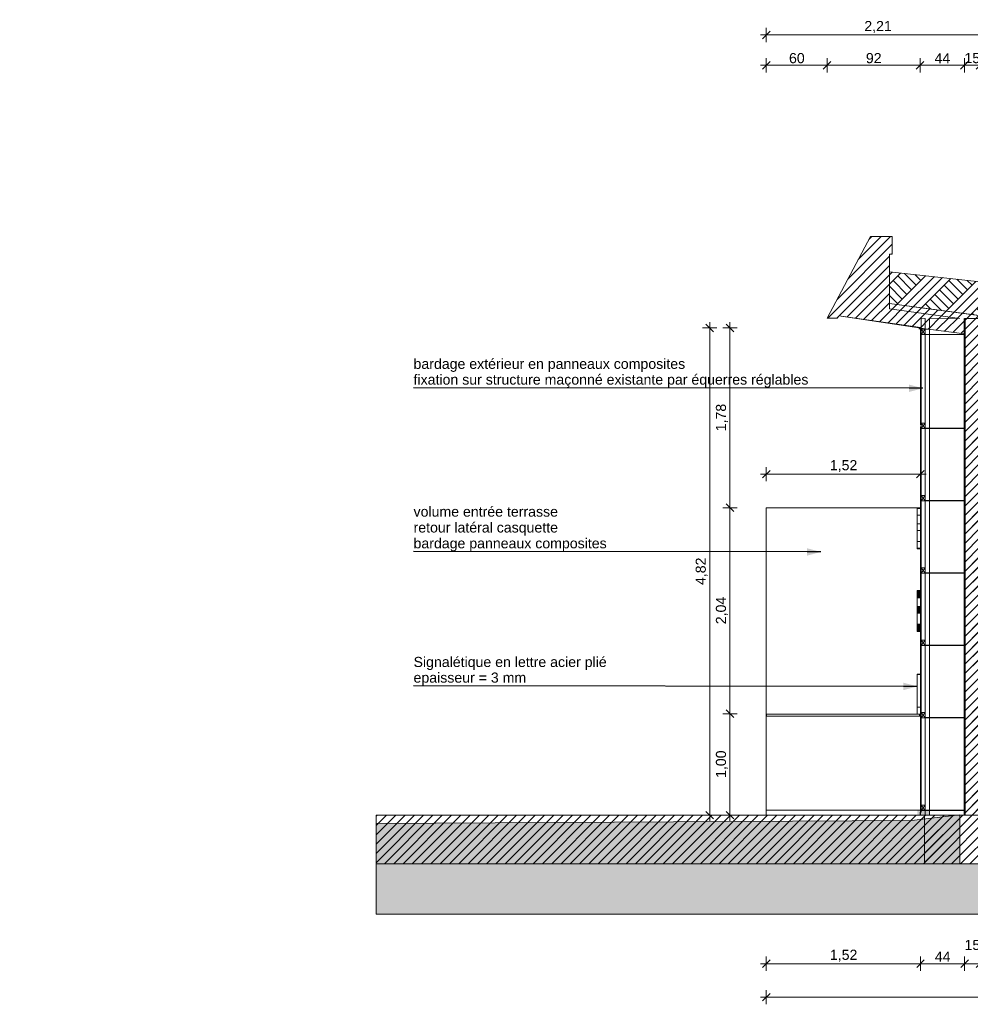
# Model space of a CAD drawing. Header units: millimetres. Extents: x -33687 to -7545, y -1870 to 7865.
# Tile 1 of 31: x -33687 to -24285, y -1870 to 7865. Entities that reach past the tile are written whole.
import ezdxf

# ---------------------------------------------------------------- set-up
doc = ezdxf.new("R2010")
doc.units = ezdxf.units.MM
doc.header["$MEASUREMENT"] = 0
doc.linetypes.add('Wipeout_Contour', pattern=[1000, 0, -1000])
for name, color, linetype in [('2D - Dessin général.AL', 7, 'Continuous'), ('_Constr - Structure.AL', 7, 'Continuous'), ('_Sols - Dalles.AL', 7, 'Continuous'), ('Nouveau_0', 7, 'Continuous'), ('Nouveau_2D - Cotations pour 50ème.AL', 7, 'Continuous'), ('Nouveau_2D - Dessin général.AL', 7, 'Continuous'), ('Nouveau_2D - Etiquettes.AL', 7, 'Continuous'), ('Nouveau_2D - Texte pour 50ème.AL', 7, 'Continuous'), ('Nouveau__Constr - Serrurerie.AL', 7, 'Continuous'), ('Nouveau__Murs - Extérieurs.AL', 7, 'Continuous'), ('Nouveau__Sols - Dalles.AL', 7, 'Continuous'), ('Nouveau_Portes Archicad', 7, 'Continuous'), ('Nouveau_Pour vue 3D seulement.AL', 7, 'Continuous')]:
    doc.layers.add(name, color=color, linetype=linetype)
doc.styles.add('STYLE_GENERE_1', font='arial.ttf')
doc.dimstyles.new('STYLE_GENERE__1', dxfattribs={"dimtxt": 100, "dimasz": 71.25, "dimexe": 0.18, "dimexo": 0.0625, "dimgap": 0, "dimtad": 1, "dimtih": 1, "dimtoh": 1, "dimlfac": 0.001, "dimzin": 0, "dimdsep": 46, "dimtxsty": 'STYLE_GENERE_1', "dimblk": 'ARROWHEAD_6', "dimblk1": 'ARROWHEAD_6', "dimblk2": 'ARROWHEAD_6', "dimcen": 0.09, "dimse1": 1, "dimse2": 1, "dimclrd": 7, "dimclre": 7, "dimclrt": 7, "dimazin": 0, "dimtfac": 1, "dimtdec": 4, "dimtmove": 0, "dimatfit": 3, "dimfxl": 0, "dimtolj": 1, "dimtzin": 0, "dimarcsym": 0})
doc.dimstyles.new('STYLE_GENERE__2', dxfattribs={"dimtxt": 100, "dimasz": 71.25, "dimexe": 0.18, "dimexo": 0.0625, "dimgap": 0, "dimtad": 1, "dimtih": 1, "dimtoh": 1, "dimlfac": 0.001, "dimzin": 0, "dimdsep": 46, "dimtxsty": 'STYLE_GENERE_1', "dimblk": 'ARROWHEAD_6', "dimblk1": 'ARROWHEAD_6', "dimblk2": 'ARROWHEAD_6', "dimcen": 0.09, "dimse1": 1, "dimse2": 1, "dimclrd": 7, "dimclre": 7, "dimclrt": 7, "dimazin": 0, "dimtfac": 1, "dimtdec": 4, "dimtmove": 2, "dimatfit": 3, "dimfxl": 0, "dimtolj": 1, "dimtzin": 0, "dimarcsym": 0})
doc.dimstyles.new('STYLE_GENERE__3', dxfattribs={"dimtxt": 0.18, "dimasz": 136.8, "dimexe": 0.18, "dimexo": 0.0625, "dimgap": 0, "dimtad": 0, "dimtih": 1, "dimtoh": 1, "dimdec": 4, "dimzin": 0, "dimdsep": 46, "dimcen": 0.09, "dimadec": 0, "dimazin": 0, "dimtfac": 1, "dimtdec": 4, "dimtmove": 0, "dimatfit": 3, "dimldrblk": 'ARROWHEAD_5', "dimfxl": 0, "dimtolj": 1, "dimtzin": 0, "dimarcsym": 0})
doc.dimstyles.new('STYLE_GENERE__4', dxfattribs={"dimtxt": 100, "dimasz": 71.25, "dimexe": 0.18, "dimexo": 0.0625, "dimgap": 0, "dimtad": 1, "dimlfac": 0.001, "dimzin": 0, "dimdsep": 46, "dimtxsty": 'STYLE_GENERE_1', "dimblk": 'ARROWHEAD_6', "dimblk1": 'ARROWHEAD_6', "dimblk2": 'ARROWHEAD_6', "dimcen": 0.09, "dimse1": 1, "dimse2": 1, "dimclrd": 7, "dimclre": 7, "dimclrt": 7, "dimazin": 0, "dimtfac": 1, "dimtdec": 4, "dimtmove": 0, "dimatfit": 3, "dimfxl": 0, "dimtolj": 1, "dimtzin": 0, "dimarcsym": 0})
pattern_1 = [(45, (0, 0), (-45.96194, 45.96194), [])]
pattern_2 = [(45, (0, 0), (-137.8858, 137.8858), []), (45, (-45.96, 45.96), (-275.7716, 275.7716), []), (45, (-91.92, 91.92), (-275.7716, 275.7716), []), (135, (-137.886, 137.886), (45.96194, 45.96194), [195, -195])]

# ---------------------------------------------------------------- blocks, each defined once
blk = doc.blocks.new('Élément de coupe_1')
at = {"layer": '_Sols - Dalles.AL', "linetype": 'Continuous', "lineweight": 0, "true_color": 0x000000}
h = blk.add_hatch(dxfattribs=at)
h.set_pattern_fill('Dallage', color=18, style=0, pattern_type=2)
h.set_pattern_definition(pattern_1)
h.paths.add_polyline_path([(-10683.8, 0), (-24736.9, 0), (-24736.9, -480), (-10683.8, -480)])
at = {"layer": '_Sols - Dalles.AL', "color": 7, "linetype": 'Continuous', "lineweight": 13}
for p, q in [((-24777.7, 0), (-24762.1, 0)), ((-24777.7, -480), (-24736.9, -480))]:
    blk.add_line(p, q, dxfattribs=at)
at = {"layer": '_Sols - Dalles.AL', "color": 7, "linetype": 'Continuous', "lineweight": 5}
for p, q in [((-24736.9, 0), (-24736.9, -480)), ((-24342.7, 0), (-24736.9, 0)), ((-15656.5, 0), (-24096.7, 0)), ((-12656.5, 0), (-12657, 0)), ((-10986.8, 0), (-12557.5, 0)), ((-10683.8, 0), (-10683.8, -480)), ((-15621.4, 0), (-15656.5, 0)), ((-14674.5, 0), (-15621.4, 0)), ((-14639.5, 0), (-14674.5, 0)), ((-13674.5, 0), (-14639.5, 0)), ((-13639.5, 0), (-13674.5, 0)), ((-12692, 0), (-13639.5, 0)), ((-12657, 0), (-12692, 0)), ((-10683.8, -480), (-24736.9, -480))]:
    blk.add_line(p, q, dxfattribs=at)
at = {"layer": '_Sols - Dalles.AL', "color": 7, "linetype": 'Continuous', "lineweight": 5, "flags": 128}
blk.add_lwpolyline([(-12557.5, 0), (-12570, 0), (-12582.5, 0), (-12630.5, 0), (-12643.5, 0), (-12656.5, 0)], dxfattribs=at)
blk = doc.blocks.new('Élément de coupe_2')
at = {"layer": 'Nouveau__Sols - Dalles.AL', "color": 7, "linetype": 'Continuous', "lineweight": 5}
for p, q in [((-26302.3, 3040), (-24777.7, 3040)), ((-26302.3, 2740), (-26302.3, 3040)), ((-24778.8, 2740), (-24777.7, 2740))]:
    blk.add_line(p, q, dxfattribs=at)
blk = doc.blocks.new('Élément de coupe_12')
at = {"layer": '_Constr - Structure.AL', "color": 7, "linetype": 'Continuous', "lineweight": 5}
for p, q in [((-25272.3, 5719.9), (-25700.9, 4915.5)), ((-25056.6, 5719.9), (-25272.3, 5719.9)), ((-25056.6, 5719.9), (-25056.6, 5546.6)), ((-25085.2, 5546.6), (-25085.2, 5006.8)), ((-25056.6, 5546.6), (-25085.2, 5546.6)), ((-25085.2, 5006.8), (-24389.7, 4909.7)), ((-25597, 4915.5), (-25700.9, 4915.5)), ((-25584.9, 4938.2), (-25597, 4915.5)), ((-25584.9, 4938.2), (-24777.7, 4820.5)), ((-24729.7, 4909.7), (-24769.7, 4909.7)), ((-24389.7, 4909.7), (-24689.7, 4909.7))]:
    blk.add_line(p, q, dxfattribs=at)
blk = doc.blocks.new('Élément de coupe_15')
at = {"color": 254, "linetype": 'Wipeout_Contour', "lineweight": 0, "ltscale": 99038.537488}
blk.add_wipeout([(-24689.7, 4909.7), (-24689.7, 0), (-24342.7, 0), (-24342.7, 4909.7)], dxfattribs=at).dxf.layer = 'Nouveau__Murs - Extérieurs.AL'
at = {"layer": 'Nouveau__Murs - Extérieurs.AL', "linetype": 'Continuous', "lineweight": 0, "true_color": 0x000000}
h = blk.add_hatch(dxfattribs=at)
h.set_pattern_fill('Dallage', color=18, style=0, pattern_type=2)
h.set_pattern_definition(pattern_1)
h.paths.add_polyline_path([(-24342.7, 0), (-24189.7, 0), (-24189.7, 4585.2), (-24264.1, 4595.1), (-24222.1, 4909.7), (-24342.7, 4909.7)])
at = {"layer": 'Nouveau__Murs - Extérieurs.AL', "color": 7, "linetype": 'Continuous', "lineweight": 40}
blk.add_line((-24342.7, 4909.7), (-24342.7, 0), dxfattribs=at)
at = {"layer": 'Nouveau__Murs - Extérieurs.AL', "color": 7, "linetype": 'Continuous', "lineweight": 13}
blk.add_line((-24189.7, 4909.7), (-24342.7, 4909.7), dxfattribs=at)
at = {"color": 254, "linetype": 'Wipeout_Contour', "lineweight": 0, "ltscale": 348899.343625}
blk.add_wipeout([(-24769.7, 3860), (-24766.2, 3860), (-24766.2, 3840), (-24769.7, 3840), (-24769.7, 1000), (-24767.7, 1000), (-24767.7, 980), (-24769.7, 980), (-24769.7, 30), (-24762.1, 30), (-24762.1, 0), (-24729.7, 0), (-24729.7, 4909.7), (-24769.7, 4909.7)], dxfattribs=at).dxf.layer = 'Nouveau__Murs - Extérieurs.AL'
at = {"layer": 'Nouveau__Murs - Extérieurs.AL', "color": 7, "linetype": 'Continuous', "lineweight": 15}
for p, q in [((-24777.7, 4820.5), (-24777.7, 3860)), ((-24769.7, 3860), (-24777.7, 3860)), ((-24777.7, 3840), (-24777.7, 1000)), ((-24769.7, 3840), (-24777.7, 3840)), ((-24769.7, 3840), (-24769.7, 1000)), ((-24769.7, 1000), (-24777.7, 1000)), ((-24777.7, 980), (-24777.7, 30)), ((-24769.7, 980), (-24777.7, 980)), ((-24769.7, 980), (-24769.7, 30)), ((-24769.7, 30), (-24777.7, 30))]:
    blk.add_line(p, q, dxfattribs=at)
at = {"layer": 'Nouveau__Murs - Extérieurs.AL', "color": 7, "linetype": 'Continuous', "lineweight": 15, "flags": 128}
for points in [[(-24769.7, 4909.7), (-24769.7, 4819.4), (-24769.7, 3860)], [(-24729.7, 4909.7), (-24729.7, 4813.5), (-24729.7, 0)], [(-24689.7, 4909.7), (-24689.7, 4807.7), (-24689.7, 0)]]:
    blk.add_lwpolyline(points, dxfattribs=at)
blk = doc.blocks.new('Élément de coupe_30')
at = {"layer": 'Nouveau_Pour vue 3D seulement.AL', "color": 7, "linetype": 'Continuous', "lineweight": 15}
for p, q in [((-24808.8, 3037.3), (-24808.8, 3039.4)), ((-24778.8, 3039.4), (-24808.8, 3039.4)), ((-24808.8, 3032.7), (-24808.8, 3037.3)), ((-24808.8, 2966.3), (-24808.8, 3032.7)), ((-24778.8, 3032.7), (-24808.8, 3032.7)), ((-24778.8, 3037.3), (-24778.8, 3039.4)), ((-24778.8, 3032.7), (-24778.8, 3037.3)), ((-24778.8, 2966.3), (-24778.8, 3032.7)), ((-24808.8, 2879.2), (-24808.8, 2966.3)), ((-24778.8, 2966.3), (-24808.8, 2966.3)), ((-24778.8, 2879.2), (-24778.8, 2966.3)), ((-24808.8, 2813), (-24808.8, 2879.2)), ((-24778.8, 2879.2), (-24808.8, 2879.2)), ((-24778.8, 2813), (-24778.8, 2879.2)), ((-24808.8, 2706.2), (-24808.8, 2813)), ((-24778.8, 2813), (-24808.8, 2813)), ((-24778.8, 2706.2), (-24778.8, 2813)), ((-24808.8, 2640), (-24808.8, 2706.2)), ((-24778.8, 2706.2), (-24808.8, 2706.2)), ((-24808.8, 2639.4), (-24808.8, 2640)), ((-24778.8, 2640), (-24808.8, 2640)), ((-24808.8, 2634.6), (-24808.8, 2639.4)), ((-24808.8, 2633), (-24808.8, 2634.6)), ((-24778.8, 2633), (-24808.8, 2633)), ((-24778.8, 2640), (-24778.8, 2706.2)), ((-24778.8, 2639.4), (-24778.8, 2640)), ((-24778.8, 2634.6), (-24778.8, 2639.4)), ((-24778.8, 2633), (-24778.8, 2634.6))]:
    blk.add_line(p, q, dxfattribs=at)
blk = doc.blocks.new('Élément de coupe_31')
at = {"layer": 'Nouveau_Pour vue 3D seulement.AL', "linetype": 'Continuous', "lineweight": 5}
for points in [[(-24778.8, 2149), (-24778.8, 2215.4), (-24808.8, 2215.4), (-24808.8, 2149)], [(-24778.8, 1995.7), (-24778.8, 2061.9), (-24808.8, 2061.9), (-24808.8, 1995.7)], [(-24778.8, 1822.7), (-24778.8, 1888.9), (-24808.8, 1888.9), (-24808.8, 1822.7)]]:
    blk.add_hatch(color=8, dxfattribs=at).paths.add_polyline_path(points)
at = {"layer": 'Nouveau_Pour vue 3D seulement.AL', "color": 7, "linetype": 'Continuous', "lineweight": 15}
for p, q in [((-24808.8, 2218.7), (-24808.8, 2222.1)), ((-24778.8, 2222.1), (-24808.8, 2222.1)), ((-24808.8, 2215.4), (-24808.8, 2218.7)), ((-24808.8, 2061.9), (-24808.8, 2149)), ((-24778.8, 2218.7), (-24778.8, 2222.1)), ((-24778.8, 2215.4), (-24778.8, 2218.7)), ((-24778.8, 2061.9), (-24778.8, 2149)), ((-24808.8, 1888.9), (-24808.8, 1995.7)), ((-24778.8, 1888.9), (-24778.8, 1995.7)), ((-24808.8, 1819.4), (-24808.8, 1822.7)), ((-24808.8, 1816), (-24808.8, 1819.4)), ((-24778.8, 1816), (-24808.8, 1816)), ((-24778.8, 1819.4), (-24778.8, 1822.7)), ((-24778.8, 1816), (-24778.8, 1819.4))]:
    blk.add_line(p, q, dxfattribs=at)
at = {"layer": 'Nouveau_Pour vue 3D seulement.AL', "color": 8, "linetype": 'Continuous', "lineweight": 5}
for p, q in [((-24808.8, 2215.4), (-24808.8, 2149)), ((-24778.8, 2215.4), (-24808.8, 2215.4)), ((-24778.8, 2149), (-24808.8, 2149)), ((-24778.8, 2215.4), (-24778.8, 2149)), ((-24808.8, 2061.9), (-24808.8, 1995.7)), ((-24778.8, 2061.9), (-24808.8, 2061.9)), ((-24778.8, 2061.9), (-24778.8, 1995.7)), ((-24778.8, 1995.7), (-24808.8, 1995.7)), ((-24808.8, 1888.9), (-24808.8, 1822.7)), ((-24778.8, 1888.9), (-24808.8, 1888.9)), ((-24778.8, 1888.9), (-24778.8, 1822.7)), ((-24778.8, 1822.7), (-24808.8, 1822.7))]:
    blk.add_line(p, q, dxfattribs=at)
blk = doc.blocks.new('Élément de coupe_32')
at = {"layer": 'Nouveau_Pour vue 3D seulement.AL', "color": 7, "linetype": 'Continuous', "lineweight": 15}
for p, q in [((-24808.8, 1389.5), (-24808.8, 1392.7)), ((-24778.8, 1392.7), (-24808.8, 1392.7)), ((-24808.8, 1066.2), (-24808.8, 1389.5)), ((-24778.8, 1389.5), (-24808.8, 1389.5)), ((-24778.8, 1389.5), (-24778.8, 1392.7)), ((-24778.8, 1066.2), (-24778.8, 1389.5)), ((-24808.8, 1000), (-24808.8, 1066.2)), ((-24778.8, 1066.2), (-24808.8, 1066.2)), ((-24778.8, 1000), (-24808.8, 1000)), ((-24778.8, 1000), (-24778.8, 1066.2))]:
    blk.add_line(p, q, dxfattribs=at)
blk = doc.blocks.new('Élément de coupe_33')
at = {"layer": 'Nouveau_Portes Archicad', "color": 7, "linetype": 'Continuous', "lineweight": 13}
for p, q in [((-24777.7, 1000), (-24777.7, 980)), ((-24777.7, 30), (-24777.7, 0))]:
    blk.add_line(p, q, dxfattribs=at)
blk = doc.blocks.new('Élément de coupe_34')
at = {"layer": 'Nouveau_Pour vue 3D seulement.AL', "color": 7, "linetype": 'Continuous', "lineweight": 13}
for p, q in [((-26302.3, 2740), (-26302.3, 0)), ((-24778.8, 2633), (-24778.8, 2222.1)), ((-24778.8, 1816), (-24778.8, 1392.7)), ((-26301.9, 980), (-26301.9, 1000)), ((-26301.9, 1000), (-24808.8, 1000)), ((-24778.8, 980), (-26301.9, 980)), ((-24787.7, 980), (-24787.7, 1000)), ((-24778.8, 980), (-24778.8, 30)), ((-26302.3, 0), (-24782.1, 0)), ((-24782.1, 0), (-24782.1, 30)), ((-24782.1, 30), (-24778.8, 30))]:
    blk.add_line(p, q, dxfattribs=at)
blk = doc.blocks.new('*D58')
at = {"layer": 'Nouveau_2D - Cotations pour 50ème.AL', "color": 7, "linetype": 'Continuous', "lineweight": 5}
for p, q in [((-26358.5, 7413.8), (-26302.3, 7413.8)), ((-26264.8, 7451.3), (-26339.8, 7376.3)), ((-26302.3, 7343.5), (-26302.3, 7484.1)), ((-26302.3, 7413.8), (-25700.9, 7413.8)), ((-25663.4, 7451.3), (-25738.4, 7376.3)), ((-25700.9, 7343.5), (-25700.9, 7484.1))]:
    blk.add_line(p, q, dxfattribs=at)
at = {"layer": 'Nouveau_2D - Cotations pour 50ème.AL', "color": 7, "lineweight": 5, "insert": (-26077.9, 7433.8), "char_height": 100, "attachment_point": 7, "style": 'STYLE_GENERE_1'}
blk.add_mtext('\\A1;{\\pql;\\fArial|b0|i0|c0|p0;\\W1.000000;60}', dxfattribs=at)
blk = doc.blocks.new('ARROWHEAD_6')
at = {"color": 0, "linetype": 'Continuous', "lineweight": 0}
for p, q in [((0, 0), (-1, 0)), ((-0.5, -0.5), (0.5, 0.5))]:
    blk.add_line(p, q, dxfattribs=at)
blk = doc.blocks.new('*D60')
at = {"layer": 'Nouveau_2D - Cotations pour 50ème.AL', "color": 7, "linetype": 'Continuous', "lineweight": 5}
for p, q in [((-25663.4, 7451.3), (-25738.4, 7376.3)), ((-25700.9, 7343.5), (-25700.9, 7484.1)), ((-25700.9, 7413.8), (-24781.5, 7413.8)), ((-24744, 7451.3), (-24819, 7376.3)), ((-24781.5, 7343.5), (-24781.5, 7484.1))]:
    blk.add_line(p, q, dxfattribs=at)
at = {"layer": 'Nouveau_2D - Cotations pour 50ème.AL', "color": 7, "lineweight": 5, "insert": (-25317.5, 7433.8), "char_height": 100, "attachment_point": 7, "style": 'STYLE_GENERE_1'}
blk.add_mtext('\\A1;{\\pql;\\fArial|b0|i0|c0|p0;\\W1.000000;92}', dxfattribs=at)
blk = doc.blocks.new('*D61')
at = {"layer": 'Nouveau_2D - Cotations pour 50ème.AL', "color": 7, "linetype": 'Continuous', "lineweight": 5}
for p, q in [((-24744, 7451.3), (-24819, 7376.3)), ((-24781.5, 7343.5), (-24781.5, 7484.1)), ((-24781.5, 7413.8), (-24342.7, 7413.8)), ((-24305.2, 7451.3), (-24380.2, 7376.3)), ((-24342.7, 7343.5), (-24342.7, 7484.1))]:
    blk.add_line(p, q, dxfattribs=at)
at = {"layer": 'Nouveau_2D - Cotations pour 50ème.AL', "color": 7, "lineweight": 5, "insert": (-24638.4, 7433.8), "char_height": 100, "attachment_point": 7, "style": 'STYLE_GENERE_1'}
blk.add_mtext('\\A1;{\\pql;\\fArial|b0|i0|c0|p0;\\W1.000000;44}', dxfattribs=at)
blk = doc.blocks.new('*D62')
at = {"layer": 'Nouveau_2D - Cotations pour 50ème.AL', "color": 7, "linetype": 'Continuous', "lineweight": 5}
for p, q in [((-24305.2, 7451.3), (-24380.2, 7376.3)), ((-24342.7, 7343.5), (-24342.7, 7484.1)), ((-24342.7, 7413.8), (-24189.7, 7413.8)), ((-24152.2, 7451.3), (-24227.2, 7376.3)), ((-24189.7, 7343.5), (-24189.7, 7484.1))]:
    blk.add_line(p, q, dxfattribs=at)
at = {"layer": 'Nouveau_2D - Cotations pour 50ème.AL', "color": 7, "lineweight": 5, "insert": (-24342.5, 7433.8), "char_height": 100, "attachment_point": 7, "style": 'STYLE_GENERE_1'}
blk.add_mtext('\\A1;{\\pql;\\fArial|b0|i0|c0|p0;\\W1.000000;15}', dxfattribs=at)
blk = doc.blocks.new('*D68')
at = {"layer": 'Nouveau_2D - Cotations pour 50ème.AL', "color": 7, "linetype": 'Continuous', "lineweight": 5}
for p, q in [((-26358.5, 7713.8), (-26302.3, 7713.8)), ((-26264.8, 7751.3), (-26339.8, 7676.3)), ((-26302.3, 7643.5), (-26302.3, 7784.1)), ((-26302.3, 7713.8), (-24096.7, 7713.8)), ((-24059.2, 7751.3), (-24134.2, 7676.3)), ((-24096.7, 7643.5), (-24096.7, 7784.1))]:
    blk.add_line(p, q, dxfattribs=at)
at = {"layer": 'Nouveau_2D - Cotations pour 50ème.AL', "color": 7, "lineweight": 5, "insert": (-25333, 7733.8), "char_height": 100, "attachment_point": 7, "style": 'STYLE_GENERE_1'}
blk.add_mtext('\\A1;{\\pql;\\fArial|b0|i0|c0|p0;\\W1.000000;2,21}', dxfattribs=at)
blk = doc.blocks.new('*D70')
at = {"layer": 'Nouveau_2D - Cotations pour 50ème.AL', "color": 7, "linetype": 'Continuous', "lineweight": 5}
for p, q in [((-26264.8, 3409.1), (-26339.8, 3334.1)), ((-26302.3, 3301.3), (-26302.3, 3442)), ((-24816.3, 3334.1), (-24741.3, 3409.1)), ((-24778.8, 3301.3), (-24778.8, 3442)), ((-26358.5, 3371.6), (-26302.3, 3371.6)), ((-26302.3, 3371.6), (-24778.8, 3371.6)), ((-24778.8, 3371.6), (-24722.6, 3371.6))]:
    blk.add_line(p, q, dxfattribs=at)
at = {"layer": 'Nouveau_2D - Cotations pour 50ème.AL', "color": 7, "lineweight": 5, "insert": (-25674, 3391.6), "char_height": 100, "attachment_point": 7, "style": 'STYLE_GENERE_1'}
blk.add_mtext('\\A1;{\\pql;\\fArial|b0|i0|c0|p0;\\W1.000000;1,52}', dxfattribs=at)
blk = doc.blocks.new('ARROWHEAD_5')
at = {"linetype": 'Continuous', "lineweight": 0}
blk.add_hatch(color=0, dxfattribs=at).paths.add_polyline_path([(-1, 0.2679), (0, 0), (-1, -0.2679)])
at = {"color": 0, "linetype": 'Continuous', "lineweight": 0}
blk.add_line((0, 0), (-1, 0), dxfattribs=at)
blk = doc.blocks.new('*D78')
at = {"layer": 'Nouveau_2D - Cotations pour 50ème.AL', "color": 7, "linetype": 'Continuous', "lineweight": 5}
for p, q in [((-26592.2, 1002.3), (-26732.9, 1002.3)), ((-26700, 1039.8), (-26625, 964.8)), ((-26662.5, 0), (-26662.5, 1002.3)), ((-26592.2, 0), (-26732.9, 0)), ((-26700, 37.5), (-26625, -37.5)), ((-26662.5, -56.3), (-26662.5, 0))]:
    blk.add_line(p, q, dxfattribs=at)
at = {"layer": 'Nouveau_2D - Cotations pour 50ème.AL', "color": 7, "lineweight": 5, "insert": (-26682.5, 367.7), "char_height": 100, "attachment_point": 7, "rotation": 90, "style": 'STYLE_GENERE_1'}
blk.add_mtext('\\A1;{\\pql;\\fArial|b0|i0|c0|p0;\\W1.000000;1,00}', dxfattribs=at)
blk = doc.blocks.new('*D79')
at = {"layer": 'Nouveau_2D - Cotations pour 50ème.AL', "color": 7, "linetype": 'Continuous', "lineweight": 5}
for p, q in [((-26592.2, 3040), (-26732.9, 3040)), ((-26700, 3077.5), (-26625, 3002.5)), ((-26662.5, 1002.3), (-26662.5, 3040)), ((-26592.2, 1002.3), (-26732.9, 1002.3)), ((-26700, 1039.8), (-26625, 964.8))]:
    blk.add_line(p, q, dxfattribs=at)
at = {"layer": 'Nouveau_2D - Cotations pour 50ème.AL', "color": 7, "lineweight": 5, "insert": (-26682.5, 1887.7), "char_height": 100, "attachment_point": 7, "rotation": 90, "style": 'STYLE_GENERE_1'}
blk.add_mtext('\\A1;{\\pql;\\fArial|b0|i0|c0|p0;\\W1.000000;2,04}', dxfattribs=at)
blk = doc.blocks.new('*D80')
at = {"layer": 'Nouveau_2D - Cotations pour 50ème.AL', "color": 7, "linetype": 'Continuous', "lineweight": 5}
for p, q in [((-26662.5, 4817), (-26662.5, 4873.2)), ((-26592.2, 4817), (-26732.9, 4817)), ((-26625, 4779.5), (-26700, 4854.5)), ((-26662.5, 3040), (-26662.5, 4817)), ((-26592.2, 3040), (-26732.9, 3040)), ((-26700, 3077.5), (-26625, 3002.5))]:
    blk.add_line(p, q, dxfattribs=at)
at = {"layer": 'Nouveau_2D - Cotations pour 50ème.AL', "color": 7, "lineweight": 5, "insert": (-26682.5, 3795), "char_height": 100, "attachment_point": 7, "rotation": 90, "style": 'STYLE_GENERE_1'}
blk.add_mtext('\\A1;{\\pql;\\fArial|b0|i0|c0|p0;\\W1.000000;1,78}', dxfattribs=at)
blk = doc.blocks.new('*D81')
at = {"layer": 'Nouveau_2D - Cotations pour 50ème.AL', "color": 7, "linetype": 'Continuous', "lineweight": 5}
for p, q in [((-26862.5, 4817), (-26862.5, 4873.2)), ((-26792.2, 4817), (-26932.9, 4817)), ((-26825, 4779.5), (-26900, 4854.5)), ((-26862.5, 0), (-26862.5, 4817)), ((-26792.2, 0), (-26932.9, 0)), ((-26900, 37.5), (-26825, -37.5)), ((-26862.5, -56.3), (-26862.5, 0))]:
    blk.add_line(p, q, dxfattribs=at)
at = {"layer": 'Nouveau_2D - Cotations pour 50ème.AL', "color": 7, "lineweight": 5, "insert": (-26882.5, 2275), "char_height": 100, "attachment_point": 7, "rotation": 90, "style": 'STYLE_GENERE_1'}
blk.add_mtext('\\A1;{\\pql;\\fArial|b0|i0|c0|p0;\\W1.000000;4,82}', dxfattribs=at)
blk = doc.blocks.new('*D82')
at = {"layer": 'Nouveau_2D - Cotations pour 50ème.AL', "color": 7, "linetype": 'Continuous', "lineweight": 5}
for p, q in [((-26302.3, -1870.3), (-26302.3, -1729.7)), ((-10893.8, -1870.3), (-10893.8, -1729.7)), ((-26358.5, -1800), (-26302.3, -1800)), ((-26264.8, -1762.5), (-26339.8, -1837.5)), ((-26302.3, -1800), (-10893.8, -1800)), ((-10931.3, -1837.5), (-10856.3, -1762.5)), ((-10893.8, -1800), (-10837.6, -1800))]:
    blk.add_line(p, q, dxfattribs=at)
at = {"layer": 'Nouveau_2D - Cotations pour 50ème.AL', "color": 7, "lineweight": 5, "insert": (-18769.6, -1780), "char_height": 100, "attachment_point": 7, "style": 'STYLE_GENERE_1'}
blk.add_mtext('\\A1;{\\pql;\\fArial|b0|i0|c0|p0;\\W1.000000;15,41}', dxfattribs=at)
blk = doc.blocks.new('*D96')
at = {"layer": 'Nouveau_2D - Cotations pour 50ème.AL', "color": 7, "linetype": 'Continuous', "lineweight": 5}
for p, q in [((-26264.8, -1431.9), (-26339.8, -1506.9)), ((-26302.3, -1539.7), (-26302.3, -1399.1)), ((-24740.2, -1431.9), (-24815.2, -1506.9)), ((-24777.7, -1539.7), (-24777.7, -1399.1)), ((-26358.5, -1469.4), (-26302.3, -1469.4)), ((-26302.3, -1469.4), (-24777.7, -1469.4))]:
    blk.add_line(p, q, dxfattribs=at)
at = {"layer": 'Nouveau_2D - Cotations pour 50ème.AL', "color": 7, "lineweight": 5, "insert": (-25673.5, -1449.4), "char_height": 100, "attachment_point": 7, "style": 'STYLE_GENERE_1'}
blk.add_mtext('\\A1;{\\pql;\\fArial|b0|i0|c0|p0;\\W1.000000;1,52}', dxfattribs=at)
blk = doc.blocks.new('*D97')
at = {"layer": 'Nouveau_2D - Cotations pour 50ème.AL', "color": 7, "linetype": 'Continuous', "lineweight": 5}
for p, q in [((-24740.2, -1431.9), (-24815.2, -1506.9)), ((-24777.7, -1539.7), (-24777.7, -1399.1)), ((-24303.9, -1431.9), (-24378.9, -1506.9)), ((-24341.4, -1539.7), (-24341.4, -1399.1)), ((-24777.7, -1469.4), (-24341.4, -1469.4))]:
    blk.add_line(p, q, dxfattribs=at)
at = {"layer": 'Nouveau_2D - Cotations pour 50ème.AL', "color": 7, "lineweight": 5, "char_height": 100, "attachment_point": 7, "style": 'STYLE_GENERE_1'}
for s, insert in [('\\A1;{\\pql;\\fArial|b0|i0|c0|p0;\\W1.000000;15}', (-24341.8, -1334.4)), ('\\A1;{\\pql;\\fArial|b0|i0|c0|p0;\\W1.000000;44}', (-24635.8, -1449.4))]:
    blk.add_mtext(s, dxfattribs=dict(at, insert=insert))
blk = doc.blocks.new('*D98')
at = {"layer": 'Nouveau_2D - Cotations pour 50ème.AL', "color": 7, "linetype": 'Continuous', "lineweight": 5}
for p, q in [((-24303.9, -1431.9), (-24378.9, -1506.9)), ((-24341.4, -1539.7), (-24341.4, -1399.1)), ((-24152.2, -1431.9), (-24227.2, -1506.9)), ((-24189.7, -1539.7), (-24189.7, -1399.1)), ((-24341.4, -1469.4), (-24189.7, -1469.4))]:
    blk.add_line(p, q, dxfattribs=at)

msp = doc.modelspace()

# ---------------------------------------------------------------- block references
at = {"layer": '_Constr - Structure.AL', "lineweight": 0}
msp.add_blockref('Élément de coupe_12', (0, 0), dxfattribs=at)
at = {"layer": '_Sols - Dalles.AL', "lineweight": 0}
msp.add_blockref('Élément de coupe_1', (0, 0), dxfattribs=at)
at = {"layer": 'Nouveau__Sols - Dalles.AL', "lineweight": 0}
msp.add_blockref('Élément de coupe_2', (0, 0), dxfattribs=at)

# ---------------------------------------------------------------- texts
at = {"layer": 'Nouveau_2D - Etiquettes.AL', "color": 7, "linetype": 'Continuous', "lineweight": 5, "insert": (-29791.504, 2607.899), "char_height": 100, "attachment_point": 7, "line_spacing_factor": 0.938806, "style": 'STYLE_GENERE_1'}
msp.add_mtext('\\A1;{\\pql;\\fArial|b0|i0|c0|p0;\\W1.000000;volume entrée terrasse\\P\\pql;\\fArial|b0|i0|c0|p0;\\W1.000000;retour latéral casquette\\P\\pql;\\fArial|b0|i0|c0|p0;\\W1.000000;bardage panneaux composites}', dxfattribs=at)
at = {"layer": 'Nouveau_2D - Texte pour 50ème.AL', "color": 7, "linetype": 'Continuous', "lineweight": 5, "char_height": 100, "attachment_point": 7, "style": 'STYLE_GENERE_1'}
for s, insert, line_spacing_factor in [('\\A1;{\\pql;\\fArial|b0|i0|c0|p0;\\W1.000000;bardage extérieur \\fArial|b0|i0|c0|p0;\\W1.000000;en panneaux composites\\P\\pql;\\fArial|b0|i0|c0|p0;\\W1.000000;fixation \\fArial|b0|i0|c0|p0;\\W1.000000;sur structure \\fArial|b0|i0|c0|p0;\\W1.000000;maçonné existante par équerres réglables}', (-29791.504, 4226.073), 0.934063), ('\\A1;{\\pql;\\fArial|b0|i0|c0|p0;\\W1.000000;Signalétique en lettre acier plié\\P\\pql;\\fArial|b0|i0|c0|p0;\\W1.000000;e\\fArial|b0|i0|c0|p0;\\W1.000000;paisseur\\fArial|b0|i0|c0|p0;\\W1.000000; = 3 mm }', (-29791.504, 1279.79), 0.928673)]:
    msp.add_mtext(s, dxfattribs=dict(at, insert=insert, line_spacing_factor=line_spacing_factor))

# ---------------------------------------------------------------- dimensions: what is measured, and where the dimension line sits
at = {"layer": 'Nouveau_2D - Cotations pour 50ème.AL', "color": 7, "linetype": 'Continuous', "lineweight": 5}
dim = msp.add_linear_dim(base=(-25700.91, 7413.791), p1=(-26302.268, 3040), p2=(-25700.91, 4915.496), dimstyle='STYLE_GENERE__1', dxfattribs=at)
dim.commit()
dim.dimension.update_dxf_attribs({"geometry": '*D58', "text_midpoint": (-26001.759, 7483.791), "dimtype": 160})
for base, p1, p2, picture, middle in [((-26662.546, 3040), (-26302.268, 1002.252), (-26302.268, 3040), '*D79', (-26732.546, 2017.124)), ((-26662.546, 1002.252), (-26302.268, 0), (-26302.268, 1002.252), '*D78', (-26732.546, 497.124))]:
    dim = msp.add_linear_dim(base=base, p1=p1, p2=p2, angle=90, dimstyle='STYLE_GENERE__4', dxfattribs=at)
    dim.commit()
    dim.dimension.update_dxf_attribs({"geometry": picture, "text_midpoint": middle, "dimtype": 160, "text_rotation": 90})

# ---------------------------------------------------------------- leaders
at = {"layer": 'Nouveau_2D - Etiquettes.AL', "color": 7, "linetype": 'Continuous', "lineweight": 5, "annotation_type": 0, "has_hookline": 1, "hookline_direction": 1, "text_width": 1894.1}
msp.add_leader([(-25762.724, 2602.474), (-29791.504, 2607.899)], dimstyle='STYLE_GENERE__3', dxfattribs=at)

# ---------------------------------------------------------------- next in the draw order: block references
at = {"layer": 'Nouveau__Murs - Extérieurs.AL', "lineweight": 0}
msp.add_blockref('Élément de coupe_15', (0, 0), dxfattribs=at)

# ---------------------------------------------------------------- next in the draw order: hatches: boundary and pattern name
at = {"linetype": 'Continuous', "lineweight": 0}
msp.add_hatch(color=255, dxfattribs=at).paths.add_polyline_path([(-24809.043, 0), (-24682.582, 0), (-24682.582, 50), (-24809.043, 50)])
at = {"layer": '2D - Dessin général.AL', "linetype": 'Continuous', "lineweight": 0, "true_color": 0xcccccc}
h = msp.add_hatch(dxfattribs=at)
h.set_pattern_fill('Terre', color=254, style=0, pattern_type=2)
h.set_pattern_definition(pattern_2)
h.paths.add_polyline_path([(-25085.239, 5372.242), (-25085.239, 5058.543), (-15919.919, 3835.552), (-15919.919, 4360.042)])
h = msp.add_hatch(dxfattribs=at)
h.set_pattern_fill('Terre', color=254, style=0, pattern_type=2)
h.set_pattern_definition(pattern_2)
h.paths.add_polyline_path([(-30162.273, -980), (-7545.365, -980), (-7545.365, 3024.114), (-10793.861, 3454.622), (-12696.304, 3784.159), (-13340.18, 4102.062), (-14343.339, 4202.38), (-14343.339, 3625.403), (-10697.902, 3143.464), (-10683.82, -480), (-24389.724, -480), (-24389.724, 3.083), (-24865.178, -51.922), (-30162.273, -83.474)])
at = {"layer": 'Nouveau_0', "linetype": 'Continuous', "lineweight": 0}
msp.add_hatch(color=255, dxfattribs=at).paths.add_polyline_path([(-24689.73, 4803.995), (-24793.885, 4803.995), (-24793.885, 4819.38)])
at = {"layer": 'Nouveau_2D - Dessin général.AL', "linetype": 'Continuous', "lineweight": 5}
h = msp.add_hatch(dxfattribs=at)
h.set_pattern_fill('Dallage', style=0, pattern_type=2)
h.set_pattern_definition(pattern_1)
h.paths.add_polyline_path([(-25700.91, 4915.496), (-25597.033, 4915.496), (-25584.922, 4938.226), (-24703.364, 4805.814), (-24342.73, 4757.692), (-24342.73, 0), (-24187.73, 0), (-24189.732, 4742.46), (-15716.584, 3611.831), (-15716.644, 3755.879), (-15739.661, 4563.035), (-15845.337, 4531.43, 0.23689873), (-15919.919, 4442.29), (-15919.919, 4360.042), (-15919.919, 3835.552), (-24696.577, 5006.681), (-25085.239, 5058.543), (-25085.239, 5372.242), (-25085.239, 5546.614), (-25056.639, 5546.614), (-25056.639, 5719.865), (-25272.322, 5719.865)])
h = msp.add_hatch(dxfattribs=at)
h.set_pattern_fill('Dallage', style=0, pattern_type=2)
h.set_pattern_definition(pattern_1)
h.paths.add_polyline_path([(-14551.999, 3451.249), (-10893.82, 2963.113), (-10893.82, 0), (-30162.432, 0), (-30161.516, -480), (-10683.82, -480), (-10683.82, 2935.092), (-10683.82, 3141.603), (-14343.339, 3625.403), (-14343.339, 4202.38), (-14343.339, 4442.29, 0.2368987), (-14417.921, 4531.43), (-14523.597, 4563.035), (-14551.999, 3601.249)])
at = {"layer": 'Nouveau__Constr - Serrurerie.AL', "linetype": 'Continuous', "lineweight": 5}
for points in [[(-24342.73, 4703.995), (-24345.23, 4703.995), (-24345.23, 4751.495), (-24732.23, 4751.495), (-24732.23, 4803.995), (-24729.73, 4803.995), (-24729.73, 4753.995), (-24342.73, 4753.995)], [(-24342.73, 3776.25), (-24345.23, 3776.25), (-24345.23, 3823.75), (-24732.23, 3823.75), (-24732.23, 3876.25), (-24729.73, 3876.25), (-24729.73, 3826.25), (-24342.73, 3826.25)], [(-24342.73, 3061.25), (-24345.23, 3061.25), (-24345.23, 3108.75), (-24732.23, 3108.75), (-24732.23, 3161.25), (-24729.73, 3161.25), (-24729.73, 3111.25), (-24342.73, 3111.25)], [(-24342.73, 2346.25), (-24345.23, 2346.25), (-24345.23, 2393.75), (-24732.23, 2393.75), (-24732.23, 2446.25), (-24729.73, 2446.25), (-24729.73, 2396.25), (-24342.73, 2396.25)], [(-24342.73, 1631.25), (-24345.23, 1631.25), (-24345.23, 1678.75), (-24732.23, 1678.75), (-24732.23, 1731.25), (-24729.73, 1731.25), (-24729.73, 1681.25), (-24342.73, 1681.25)], [(-24342.73, 916.25), (-24345.23, 916.25), (-24345.23, 963.75), (-24732.23, 963.75), (-24732.23, 1016.25), (-24729.73, 1016.25), (-24729.73, 966.25), (-24342.73, 966.25)], [(-24342.73, 0), (-24345.23, 0), (-24345.23, 47.5), (-24732.23, 47.5), (-24732.23, 100), (-24729.73, 100), (-24729.73, 50), (-24342.73, 50)]]:
    msp.add_hatch(color=7, dxfattribs=at).paths.add_polyline_path(points)

# ---------------------------------------------------------------- next in the draw order: linework, layer by layer
at = {"layer": '2D - Dessin général.AL', "color": 7, "linetype": 'Continuous', "lineweight": 5, "flags": 128}
for points in [[(-25085.239, 5372.242), (-25085.239, 5058.543), (-15919.919, 3835.552), (-15919.919, 4360.042)], [(-30162.273, -980), (-7545.365, -980), (-7545.365, 3024.114), (-10793.861, 3454.622), (-12696.304, 3784.159), (-13340.18, 4102.062), (-14343.339, 4202.38), (-14343.339, 3625.403), (-10697.902, 3143.464), (-10683.82, -480), (-24389.724, -480), (-24389.724, 3.083), (-24865.178, -51.922), (-30162.273, -83.474)]]:
    msp.add_lwpolyline(points, close=True, dxfattribs=at)
at = {"layer": 'Nouveau_2D - Dessin général.AL', "color": 7, "linetype": 'Continuous', "lineweight": 5}
for p, q in [((-24781.526, 4803.995), (-24689.73, 4803.995)), ((-24776.104, 50), (-26302.268, 50)), ((-24776.104, 50), (-24689.73, 50))]:
    msp.add_line(p, q, dxfattribs=at)
at = {"layer": 'Nouveau_2D - Dessin général.AL', "color": 7, "linetype": 'Continuous', "lineweight": 5, "flags": 128}
for points in [[(-25700.91, 4915.496), (-25597.033, 4915.496), (-25584.922, 4938.226), (-24703.364, 4805.814), (-24342.73, 4757.692), (-24342.73, 0), (-24187.73, 0), (-24189.732, 4742.46), (-15716.584, 3611.831), (-15716.644, 3755.879), (-15739.661, 4563.035), (-15845.337, 4531.43, 0.23689873), (-15919.919, 4442.29), (-15919.919, 4360.042), (-15919.919, 3835.552), (-24696.577, 5006.681), (-25085.239, 5058.543), (-25085.239, 5372.242), (-25085.239, 5546.614), (-25056.639, 5546.614), (-25056.639, 5719.865), (-25272.322, 5719.865)], [(-14551.999, 3451.249), (-10893.82, 2963.113), (-10893.82, 0), (-30162.432, 0), (-30161.516, -480), (-10683.82, -480), (-10683.82, 2935.092), (-10683.82, 3141.603), (-14343.339, 3625.403), (-14343.339, 4202.38), (-14343.339, 4442.29, 0.2368987), (-14417.921, 4531.43), (-14523.597, 4563.035), (-14551.999, 3601.249)]]:
    msp.add_lwpolyline(points, format="xyb", close=True, dxfattribs=at)
at = {"layer": 'Nouveau__Constr - Serrurerie.AL', "color": 7, "linetype": 'Continuous', "lineweight": 5}
for p, q in [((-24732.23, 4751.495), (-24769.73, 4803.995)), ((-24769.73, 4751.495), (-24732.23, 4803.995)), ((-24732.23, 3823.75), (-24769.73, 3876.25)), ((-24769.73, 3823.75), (-24732.23, 3876.25)), ((-24732.23, 3108.75), (-24769.73, 3161.25)), ((-24769.73, 3108.75), (-24732.23, 3161.25)), ((-24732.23, 2393.75), (-24769.73, 2446.25)), ((-24769.73, 2393.75), (-24732.23, 2446.25)), ((-24732.23, 1678.75), (-24769.73, 1731.25)), ((-24769.73, 1678.75), (-24732.23, 1731.25)), ((-24732.23, 963.75), (-24769.73, 1016.25)), ((-24769.73, 963.75), (-24732.23, 1016.25)), ((-24732.23, 47.5), (-24769.73, 100)), ((-24769.73, 47.5), (-24732.23, 100))]:
    msp.add_line(p, q, dxfattribs=at)
at = {"layer": 'Nouveau__Constr - Serrurerie.AL', "color": 7, "linetype": 'Continuous', "lineweight": 5, "flags": 128}
for points in [[(-24732.23, 4751.495), (-24732.23, 4803.995), (-24769.73, 4803.995), (-24769.73, 4751.495)], [(-24342.73, 4703.995), (-24345.23, 4703.995), (-24345.23, 4751.495), (-24732.23, 4751.495), (-24732.23, 4803.995), (-24729.73, 4803.995), (-24729.73, 4753.995), (-24342.73, 4753.995)], [(-24732.23, 3823.75), (-24732.23, 3876.25), (-24769.73, 3876.25), (-24769.73, 3823.75)], [(-24342.73, 3776.25), (-24345.23, 3776.25), (-24345.23, 3823.75), (-24732.23, 3823.75), (-24732.23, 3876.25), (-24729.73, 3876.25), (-24729.73, 3826.25), (-24342.73, 3826.25)], [(-24732.23, 3108.75), (-24732.23, 3161.25), (-24769.73, 3161.25), (-24769.73, 3108.75)], [(-24342.73, 3061.25), (-24345.23, 3061.25), (-24345.23, 3108.75), (-24732.23, 3108.75), (-24732.23, 3161.25), (-24729.73, 3161.25), (-24729.73, 3111.25), (-24342.73, 3111.25)], [(-24732.23, 2393.75), (-24732.23, 2446.25), (-24769.73, 2446.25), (-24769.73, 2393.75)], [(-24342.73, 2346.25), (-24345.23, 2346.25), (-24345.23, 2393.75), (-24732.23, 2393.75), (-24732.23, 2446.25), (-24729.73, 2446.25), (-24729.73, 2396.25), (-24342.73, 2396.25)], [(-24732.23, 1678.75), (-24732.23, 1731.25), (-24769.73, 1731.25), (-24769.73, 1678.75)], [(-24342.73, 1631.25), (-24345.23, 1631.25), (-24345.23, 1678.75), (-24732.23, 1678.75), (-24732.23, 1731.25), (-24729.73, 1731.25), (-24729.73, 1681.25), (-24342.73, 1681.25)], [(-24732.23, 963.75), (-24732.23, 1016.25), (-24769.73, 1016.25), (-24769.73, 963.75)], [(-24342.73, 916.25), (-24345.23, 916.25), (-24345.23, 963.75), (-24732.23, 963.75), (-24732.23, 1016.25), (-24729.73, 1016.25), (-24729.73, 966.25), (-24342.73, 966.25)], [(-24732.23, 47.5), (-24732.23, 100), (-24769.73, 100), (-24769.73, 47.5)], [(-24342.73, 0), (-24345.23, 0), (-24345.23, 47.5), (-24732.23, 47.5), (-24732.23, 100), (-24729.73, 100), (-24729.73, 50), (-24342.73, 50)]]:
    msp.add_lwpolyline(points, close=True, dxfattribs=at)

# ---------------------------------------------------------------- next in the draw order: block references
at = {"layer": 'Nouveau_Portes Archicad', "lineweight": 0}
msp.add_blockref('Élément de coupe_33', (0, 0), dxfattribs=at)
at = {"layer": 'Nouveau_Pour vue 3D seulement.AL', "lineweight": 0}
for name in ['Élément de coupe_30', 'Élément de coupe_34', 'Élément de coupe_31', 'Élément de coupe_32']:
    msp.add_blockref(name, (0, 0), dxfattribs=at)

# ---------------------------------------------------------------- next in the draw order: dimensions: what is measured, and where the dimension line sits
at = {"layer": 'Nouveau_2D - Cotations pour 50ème.AL', "color": 7, "linetype": 'Continuous', "lineweight": 5}
for base, p1, p2, dimstyle, picture, middle in [((-24096.73, 7713.791), (-26302.268, 3040), (-24096.73, 2286.411), 'STYLE_GENERE__1', '*D68', (-25203.501, 7783.791)), ((-24781.526, 7413.791), (-25700.91, 4915.496), (-24781.526, 4803.995), 'STYLE_GENERE__1', '*D60', (-25241.387, 7483.791)), ((-24342.73, 7413.791), (-24781.526, 4803.995), (-24342.73, 4703.995), 'STYLE_GENERE__1', '*D61', (-24562.297, 7483.791)), ((-24189.732, 7413.791), (-24342.73, 4703.995), (-24189.732, 4742.46), 'STYLE_GENERE__2', '*D62', (-24266.401, 7483.791)), ((-24778.845, 3371.648), (-26302.268, 3040), (-24778.845, 3040), 'STYLE_GENERE__1', '*D70', (-25544.559, 3441.648)), ((-24777.73, -1469.415), (-26302.268, 0), (-24777.73, 2410.268), 'STYLE_GENERE__1', '*D96', (-25544.001, -1399.415)), ((-24341.403, -1469.415), (-24777.73, 2410.268), (-24341.403, 0), 'STYLE_GENERE__1', '*D97', (-24559.736, -1399.415)), ((-10893.82, -1800), (-26302.268, 50), (-10893.82, 0), 'STYLE_GENERE__1', '*D82', (-18602.131, -1730)), ((-24189.724, -1469.415), (-24341.403, 0), (-24189.724, 0), 'STYLE_GENERE__1', '*D98', (-24265.733, -1284.415))]:
    dim = msp.add_linear_dim(base=base, p1=p1, p2=p2, dimstyle=dimstyle, dxfattribs=at)
    dim.commit()
    dim.dimension.update_dxf_attribs({"geometry": picture, "text_midpoint": middle, "dimtype": 160})
for base, p1, picture, middle in [((-26862.546, 4816.993), (-26302.268, 0), '*D81', (-26932.546, 2404.495)), ((-26662.546, 4816.993), (-26302.268, 3040), '*D80', (-26732.546, 3924.495))]:
    dim = msp.add_linear_dim(base=base, p1=p1, p2=(-24777.73, 4816.993), angle=90, dimstyle='STYLE_GENERE__4', dxfattribs=at)
    dim.commit()
    dim.dimension.update_dxf_attribs({"geometry": picture, "text_midpoint": middle, "dimtype": 160, "text_rotation": 90})

# ---------------------------------------------------------------- next in the draw order: leaders
at = {"layer": 'Nouveau_2D - Texte pour 50ème.AL', "color": 7, "linetype": 'Continuous', "lineweight": 5, "annotation_type": 0, "has_hookline": 1, "hookline_direction": 1}
for points, text_width in [([(-24754.072, 4220.648), (-29791.504, 4226.073)], 3895.5), ([(-24808.845, 1272.759), (-29791.504, 1279.79)], 1896.3)]:
    msp.add_leader(points, dimstyle='STYLE_GENERE__3', dxfattribs=dict(at, text_width=text_width))

doc.saveas('drawing.dxf')
